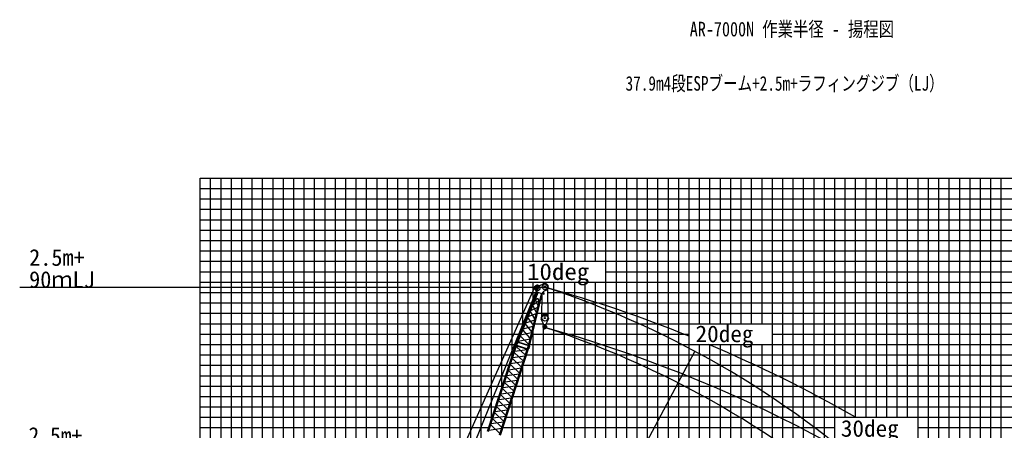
# Model space of a CAD drawing. Extents: x -441179 to 62702, y -334860 to 51651.
# Tile 14 of 68: x -341808 to -247170, y -198481 to -158991. Entities that reach past the tile are written whole.
import ezdxf

# ---------------------------------------------------------------- set-up
doc = ezdxf.new("R2010")
doc.units = 0
doc.layers.get('0').update_dxf_attribs({"linetype": 'CONTINUOUS'})

msp = doc.modelspace()

# ---------------------------------------------------------------- linework, layer by layer
at = {"color": 14, "linetype": 'Continuous'}
for p, q in [((-324458.888848, -267372.289579), (-324458.888848, -174224.997208)), ((-324458.888848, -174224.997208), (-209458.888848, -174224.997208)), ((-314458.888848, -252137.049334), (-314458.888848, -174224.997208)), ((-304458.888848, -221564.056471), (-304458.888848, -174224.997208)), ((-294458.888848, -191251.017332), (-294458.888848, -174224.997208)), ((-284458.888848, -314224.997208), (-284458.888848, -174224.997208)), ((-274458.888848, -188224.997208), (-274458.888848, -174224.997208)), ((-264458.888848, -314224.997208), (-264458.888848, -174224.997208)), ((-254458.888848, -314224.997208), (-254458.888848, -174224.997208)), ((-324458.888848, -184224.997208), (-209458.888848, -184224.997208)), ((-274458.888848, -314224.997208), (-274458.888848, -190224.997208)), ((-324458.888848, -194224.997208), (-295425.190636, -194224.997208)), ((-294056.612296, -194224.997208), (-209458.888848, -194224.997208)), ((-294458.888848, -282224.997208), (-294458.888848, -195463.08078))]:
    msp.add_line(p, q, dxfattribs=at)
at = {"color": 252, "linetype": 'Continuous'}
for p, q in [((-323458.888848, -267932.574039), (-323458.888848, -174224.997208)), ((-322458.888848, -268492.858499), (-322458.888848, -174224.997208)), ((-321458.888848, -269053.142959), (-321458.888848, -174224.997208)), ((-320458.888848, -269613.427419), (-320458.888848, -174224.997208)), ((-319458.888848, -268720.803288), (-319458.888848, -174224.997208)), ((-318458.888848, -264404.588746), (-318458.888848, -174224.997208)), ((-317458.888848, -261370.095358), (-317458.888848, -174224.997208)), ((-316458.888848, -258292.408071), (-316458.888848, -174224.997208)), ((-315458.888848, -255214.720784), (-315458.888848, -174224.997208)), ((-313458.888848, -249059.454566), (-313458.888848, -174224.997208)), ((-312458.888848, -245981.761952), (-312458.888848, -174224.997208)), ((-311458.888848, -242904.069337), (-311458.888848, -174224.997208)), ((-310458.888848, -239826.333318), (-310458.888848, -174224.997208)), ((-309458.888848, -236748.640704), (-309458.888848, -174224.997208)), ((-308458.888848, -233670.948089), (-308458.888848, -174224.997208)), ((-307458.888848, -230593.146839), (-307458.888848, -174224.997208)), ((-306458.888848, -227515.454224), (-306458.888848, -174224.997208)), ((-305458.888848, -224437.76161), (-305458.888848, -174224.997208)), ((-303458.888848, -218710.332214), (-303458.888848, -174224.997208)), ((-302458.888848, -215795.150872), (-302458.888848, -174224.997208)), ((-301458.888848, -212794.770156), (-301458.888848, -174224.997208)), ((-300458.888848, -209717.077541), (-300458.888848, -174224.997208)), ((-299458.888848, -206639.384927), (-299458.888848, -174224.997208)), ((-298458.888848, -203561.816916), (-298458.888848, -174224.997208)), ((-297458.888848, -200484.124301), (-297458.888848, -174224.997208)), ((-296458.888848, -197406.431686), (-296458.888848, -174224.997208)), ((-295458.888848, -194328.709947), (-295458.888848, -174224.997208)), ((-293458.888848, -188561.102848), (-293458.888848, -174224.997208)), ((-292458.888848, -182224.997208), (-292458.888848, -174224.997208)), ((-291458.888848, -182224.997208), (-291458.888848, -174224.997208)), ((-290458.888848, -182224.997208), (-290458.888848, -174224.997208)), ((-289458.888848, -182224.997208), (-289458.888848, -174224.997208)), ((-288458.888848, -182224.997208), (-288458.888848, -174224.997208)), ((-287458.888848, -182224.997208), (-287458.888848, -174224.997208)), ((-286458.888848, -182224.997208), (-286458.888848, -174224.997208)), ((-285458.888848, -314224.997208), (-285458.888848, -174224.997208)), ((-283458.888848, -314224.997208), (-283458.888848, -174224.997208)), ((-282458.888848, -314224.997208), (-282458.888848, -174224.997208)), ((-281458.888848, -314224.997208), (-281458.888848, -174224.997208)), ((-280458.888848, -314224.997208), (-280458.888848, -174224.997208)), ((-279458.888848, -314224.997208), (-279458.888848, -174224.997208)), ((-278458.888848, -314224.997208), (-278458.888848, -174224.997208)), ((-277458.888848, -314224.997208), (-277458.888848, -174224.997208)), ((-276458.888848, -188224.997208), (-276458.888848, -174224.997208)), ((-275458.888848, -188224.997208), (-275458.888848, -174224.997208)), ((-273458.888848, -188224.997208), (-273458.888848, -174224.997208)), ((-272458.888848, -188224.997208), (-272458.888848, -174224.997208)), ((-271458.888848, -188224.997208), (-271458.888848, -174224.997208)), ((-270458.888848, -188224.997208), (-270458.888848, -174224.997208)), ((-269458.888848, -314224.997208), (-269458.888848, -174224.997208)), ((-268458.888848, -314224.997208), (-268458.888848, -174224.997208)), ((-267458.888848, -314224.997208), (-267458.888848, -174224.997208)), ((-266458.888848, -314224.997208), (-266458.888848, -174224.997208)), ((-265458.888848, -314224.997208), (-265458.888848, -174224.997208)), ((-263458.888848, -314224.997208), (-263458.888848, -174224.997208)), ((-262458.888848, -197224.997208), (-262458.888848, -174224.997208)), ((-261458.888848, -197224.997208), (-261458.888848, -174224.997208)), ((-260458.888848, -197224.997208), (-260458.888848, -174224.997208)), ((-259458.888848, -197224.997208), (-259458.888848, -174224.997208)), ((-258458.888848, -197224.997208), (-258458.888848, -174224.997208)), ((-257458.888848, -197224.997208), (-257458.888848, -174224.997208)), ((-256458.888848, -197224.997208), (-256458.888848, -174224.997208)), ((-255458.888848, -314224.997208), (-255458.888848, -174224.997208)), ((-253458.888848, -314224.997208), (-253458.888848, -174224.997208)), ((-252458.888848, -314224.997208), (-252458.888848, -174224.997208)), ((-251458.888848, -314224.997208), (-251458.888848, -174224.997208)), ((-250458.888848, -314224.997208), (-250458.888848, -174224.997208)), ((-249458.888848, -314224.997208), (-249458.888848, -174224.997208)), ((-248458.888848, -314224.997208), (-248458.888848, -174224.997208)), ((-247458.888848, -314224.997208), (-247458.888848, -174224.997208)), ((-324458.888848, -175224.997208), (-209458.888848, -175224.997208)), ((-324458.888848, -176224.997208), (-209458.888848, -176224.997208)), ((-324458.888848, -177224.997208), (-209458.888848, -177224.997208)), ((-324458.888848, -178224.997208), (-209458.888848, -178224.997208)), ((-324458.888848, -179224.997208), (-209458.888848, -179224.997208)), ((-324458.888848, -180224.997208), (-209458.888848, -180224.997208)), ((-324458.888848, -181224.997208), (-209458.888848, -181224.997208)), ((-324458.888848, -182224.997208), (-209458.888848, -182224.997208)), ((-324458.888848, -183224.997208), (-293458.888848, -183224.997208)), ((-285458.888848, -183224.997208), (-209458.888848, -183224.997208)), ((-292458.888848, -186138.426151), (-292458.888848, -184224.997208)), ((-291458.888848, -184390.978839), (-291458.888848, -184224.997208)), ((-290458.888848, -314224.997208), (-290458.888848, -184224.997208)), ((-289458.888848, -314224.997208), (-289458.888848, -184224.997208)), ((-288458.888848, -314224.997208), (-288458.888848, -184224.997208)), ((-287458.888848, -314224.997208), (-287458.888848, -184224.997208)), ((-286458.888848, -314224.997208), (-286458.888848, -184224.997208)), ((-324458.888848, -185224.997208), (-292081.855897, -185224.997208)), ((-291075.848837, -185224.997208), (-209458.888848, -185224.997208)), ((-324458.888848, -186224.997208), (-292494.622488, -186224.997208)), ((-291805.814726, -186224.997208), (-209458.888848, -186224.997208)), ((-324458.888848, -187224.997208), (-292907.389078, -187224.997208)), ((-292047.199087, -187224.997208), (-209458.888848, -187224.997208)), ((-324458.888848, -188224.997208), (-293320.155669, -188224.997208)), ((-292288.583448, -188224.997208), (-291465.886843, -188224.997208)), ((-291198.948083, -188224.997208), (-209458.888848, -188224.997208)), ((-324458.888848, -189224.997208), (-293732.922259, -189224.997208)), ((-292529.967809, -189224.997208), (-277458.888848, -189224.997208)), ((-292458.888848, -314224.997208), (-292458.888848, -188930.533387)), ((-291458.888848, -314224.997208), (-291458.888848, -188682.291061)), ((-269458.888848, -189224.997208), (-209458.888848, -189224.997208)), ((-324458.888848, -190224.997208), (-294145.68885, -190224.997208)), ((-292771.35217, -190224.997208), (-209458.888848, -190224.997208)), ((-276458.888848, -314224.997208), (-276458.888848, -190224.997208)), ((-275458.888848, -314224.997208), (-275458.888848, -190224.997208)), ((-273458.888848, -314224.997208), (-273458.888848, -190224.997208)), ((-272458.888848, -314224.997208), (-272458.888848, -190224.997208)), ((-271458.888848, -314224.997208), (-271458.888848, -190224.997208)), ((-270458.888848, -314224.997208), (-270458.888848, -190224.997208)), ((-324458.888848, -191224.997208), (-294450.434422, -191224.997208)), ((-293081.856082, -191224.997208), (-209458.888848, -191224.997208)), ((-324458.888848, -192224.997208), (-294775.35316, -192224.997208)), ((-293458.888848, -314224.997208), (-293458.888848, -192385.388166)), ((-293406.77482, -192224.997208), (-209458.888848, -192224.997208)), ((-324458.888848, -193224.997208), (-295100.271898, -193224.997208)), ((-293731.693558, -193224.997208), (-209458.888848, -193224.997208)), ((-324458.888848, -195224.997208), (-295750.109374, -195224.997208)), ((-294381.531034, -195224.997208), (-209458.888848, -195224.997208)), ((-324458.888848, -196224.997208), (-296075.028111, -196224.997208)), ((-294706.449772, -196224.997208), (-209458.888848, -196224.997208)), ((-324458.888848, -197224.997208), (-296399.937386, -197224.997208)), ((-295031.359046, -197224.997208), (-209458.888848, -197224.997208)), ((-324458.888848, -198224.997208), (-296724.856124, -198224.997208)), ((-295356.277784, -198224.997208), (-263458.888848, -198224.997208)), ((-255458.888848, -198224.997208), (-209458.888848, -198224.997208))]:
    msp.add_line(p, q, dxfattribs=at)
at = {"color": 11, "linetype": 'Continuous'}
for p, q in [((-292091.778113, -184680.184977), (-291465.744117, -184403.636925)), ((-291554.736881, -184442.94781), (-291470.127422, -184395.775308)), ((-291470.127422, -184395.775308), (-291465.744768, -184403.636117)), ((-291465.744117, -184403.636925), (-291469.380803, -184395.404399)), ((-292075.476793, -185209.5427), (-294050.12727, -189993.482396)), ((-292812.532898, -190395.599511), (-291598.138696, -185364.643088)), ((-292163.192862, -184785.161285), (-292332.941143, -184730.006888)), ((-292143.108022, -184723.34632), (-292312.856303, -184668.191923)), ((-292009.876498, -185262.398507), (-292303.630612, -185974.069753)), ((-292081.30189, -185198.18464), (-292160.797828, -184814.282197)), ((-292081.297665, -185198.182759), (-292084.081224, -185206.749699)), ((-291589.534107, -185367.437324), (-292084.081224, -185206.749699)), ((-291586.750547, -185358.870384), (-292081.297665, -185198.182759)), ((-292058.514091, -184871.677064), (-292073.829081, -185091.139395)), ((-292073.829081, -185091.139395), (-292054.876154, -185092.462009)), ((-292058.514091, -184871.677064), (-292039.561164, -184872.999678)), ((-292039.561164, -184872.999678), (-292054.876154, -185092.462009)), ((-291969.785473, -185243.881398), (-292009.880875, -185262.395699)), ((-291978.558084, -185241.032248), (-291982.07989, -185249.564446)), ((-291682.275555, -185368.846128), (-291862.93205, -186117.26491)), ((-291703.831793, -185330.297991), (-291682.275582, -185368.845102)), ((-291697.218129, -185342.121261), (-291695.052244, -185333.148499)), ((-291586.750547, -185358.870384), (-291589.534107, -185367.437324)), ((-291586.689005, -185358.751008), (-291505.923745, -185194.146155)), ((-291473.621447, -185374.603021), (-291577.850379, -185340.737088)), ((-291499.965694, -185182.918789), (-291411.522417, -185276.272686)), ((-291199.054993, -185007.352834), (-291407.188906, -185099.29517)), ((-291198.140419, -185016.30674), (-291225.688197, -185019.118607)), ((-291195.417715, -185015.5867), (-291199.054993, -185007.352834)), ((-291199.054321, -185007.353263), (-291198.140419, -185016.30674)), ((-292280.323077, -185972.111266), (-293953.209027, -190024.973073)), ((-292909.447649, -190364.109906), (-291880.635458, -186101.977154)), ((-292445.005298, -186371.083076), (-291899.884453, -186041.735251)), ((-292303.632749, -185974.069036), (-292289.325105, -185978.717857)), ((-292289.328485, -185978.713459), (-292102.288346, -185841.411788)), ((-291981.915468, -186521.557169), (-292229.347936, -185934.683243)), ((-291877.239698, -186112.611473), (-291947.85439, -185891.59417)), ((-291862.930882, -186117.26133), (-291877.238526, -186112.612509)), ((-292931.286069, -187549.184165), (-292155.310738, -187239.893416)), ((-292280.974591, -187760.49027), (-292726.957287, -187054.161476)), ((-292688.568626, -186961.158103), (-292007.665255, -186628.232761)), ((-292131.704511, -187142.09836), (-292486.879693, -186472.531325)), ((-292578.707112, -188993.927938), (-293207.93777, -188219.421999)), ((-293173.503297, -188135.998189), (-292303.150512, -187852.359859)), ((-292429.936164, -188377.603766), (-292967.349788, -187636.555146)), ((-293657.114814, -189307.632513), (-292599.157529, -189078.64907)), ((-292727.352073, -189609.729774), (-293448.665804, -188802.627838)), ((-293415.411141, -188722.062531), (-292451.11083, -188465.325082)), ((-294070.153404, -190024.826481), (-294108.913467, -190098.97384)), ((-294074.904267, -190023.281072), (-294065.015124, -189992.84533)), ((-293951.269461, -190063.452337), (-294074.904267, -190023.281072)), ((-293941.381874, -190033.021384), (-294065.01668, -189992.850119)), ((-293953.210082, -190024.972379), (-294050.127766, -189993.482007)), ((-294042.207998, -189996.055661), (-294043.738769, -189999.764224)), ((-293956.022561, -190061.906825), (-293968.247594, -190144.675927)), ((-293961.124914, -190022.401205), (-293962.655598, -190026.109556)), ((-293951.269461, -190063.452337), (-293941.380318, -190033.016595)), ((-293943.375764, -190001.282602), (-292903.480339, -190339.164111)), ((-293924.707575, -189956.24736), (-292892.112252, -190291.756929)), ((-293904.302901, -189906.489811), (-292747.303947, -189692.385531)), ((-292879.371079, -190239.508869), (-293689.556868, -189386.229527)), ((-292928.885692, -190395.645641), (-292967.645754, -190469.792999)), ((-292933.636562, -190394.100334), (-292923.747419, -190363.664592)), ((-292810.001756, -190434.271599), (-292933.636562, -190394.100334)), ((-292800.11417, -190403.840646), (-292923.748975, -190363.669381)), ((-292812.534466, -190395.59926), (-292909.448667, -190364.11002)), ((-292902.47321, -190370.581884), (-292901.531851, -190366.68205)), ((-292814.754912, -190432.72619), (-292826.979945, -190515.495292)), ((-292821.390108, -190396.927424), (-292820.448695, -190393.027367)), ((-292810.001756, -190434.271599), (-292800.112614, -190403.835857))]:
    msp.add_line(p, q, dxfattribs=at)
at = {"color": 7, "linetype": 'Continuous'}
msp.add_line((-341808.402456, -184705.495416), (-291332.397281, -184705.495416), dxfattribs=at)
at = {"color": 151, "linetype": 'Continuous'}
for p, q in [((-328325.211224, -265340.378511), (-292315.770281, -184786.912306)), ((-292043.287289, -184789.952454), (-307305.917834, -222374.794521)), ((-276911.94002, -190883.416453), (-319118.811456, -270262.996581))]:
    msp.add_line(p, q, dxfattribs=at)
at = {"color": 106, "linetype": 'Continuous'}
for p, q in [((-291617.910536, -187519.955221), (-291591.360032, -185413.49296)), ((-291079.549182, -184931.419525), (-291046.536688, -187550.562652)), ((-291540.311362, -187373.79206), (-291679.86482, -187690.113283)), ((-291151.970949, -187355.905616), (-291512.862214, -187355.905616)), ((-291452.416353, -187410.905616), (-291452.416353, -187355.905616)), ((-291212.416658, -187355.905616), (-291212.416658, -187410.905616)), ((-290984.969951, -187690.113526), (-291124.523409, -187373.792303)), ((-291682.416261, -187702.228858), (-291682.416261, -187769.050147)), ((-291579.724092, -187433.399354), (-291680.63413, -187662.12881)), ((-291680.63413, -187662.12881), (-291669.655563, -187666.972295)), ((-291420.598646, -188318.927924), (-291679.437845, -187782.078308)), ((-291579.724092, -187433.399354), (-291568.745525, -187438.242838)), ((-291292.416658, -187490.908057), (-291372.4162, -187490.908057)), ((-291244.234993, -188318.925331), (-290985.396819, -187782.077403)), ((-290982.416505, -187702.228858), (-290982.416505, -187769.050147)), ((-291271.257295, -188335.900733), (-291393.576021, -188335.900733)), ((-291343.495777, -188431.480512), (-291381.91467, -188469.899405))]:
    msp.add_line(p, q, dxfattribs=at)
at = {"color": 13, "linetype": 'Continuous'}
for p, q in [((-294133.618369, -190203.973179), (-294143.509299, -190234.414421)), ((-294009.98217, -190244.144897), (-294133.618369, -190203.973179)), ((-294128.863168, -190205.564878), (-294116.638003, -190122.794885)), ((-294014.748265, -190242.623493), (-293975.989587, -190168.478785)), ((-296831.41497, -198552.923456), (-294131.238827, -190242.611282)), ((-296734.788454, -198584.319221), (-294034.61231, -190274.007047)), ((-295690.150748, -198923.741586), (-292989.974605, -190613.429412)), ((-295593.523535, -198955.137578), (-292893.347392, -190644.825404)), ((-294265.909643, -190985.869375), (-293385.365037, -191830.319535)), ((-293032.78048, -190745.163063), (-294241.507949, -190910.768124)), ((-294019.8731, -190274.586139), (-294143.509299, -190234.414421)), ((-294034.61231, -190274.007047), (-294131.238827, -190242.611282)), ((-294123.34501, -190245.176131), (-294122.107739, -190241.368189)), ((-293196.866844, -191250.17983), (-294077.410922, -190405.730177)), ((-294059.214097, -190349.723785), (-293014.576392, -190689.14615)), ((-294044.194224, -190303.497233), (-292999.556518, -190642.919597)), ((-294042.504966, -190271.442576), (-294041.267694, -190267.634634)), ((-294009.98217, -190244.144897), (-294019.8731, -190274.586139)), ((-292992.352057, -190574.791989), (-293002.242987, -190605.233231)), ((-292878.605395, -190645.405401), (-293002.242987, -190605.233231)), ((-292868.714465, -190614.964159), (-292992.352057, -190574.791989)), ((-292893.347392, -190644.825404), (-292989.974605, -190613.429412)), ((-292987.59764, -190576.386906), (-292975.372475, -190493.616913)), ((-292982.081253, -190615.99411), (-292980.843981, -190612.186169)), ((-292901.241208, -190642.260555), (-292900.003937, -190638.452614)), ((-292868.714465, -190614.964159), (-292878.605395, -190645.405401)), ((-292873.488229, -190613.457338), (-292834.727742, -190539.309168)), ((-293409.772319, -191905.437794), (-294618.503175, -192071.043319)), ((-293573.865995, -192410.467413), (-294454.410601, -191566.017253)), ((-294430.007428, -191490.911891), (-293221.276814, -191325.306399)), ((-293950.86644, -193570.759166), (-294831.411222, -192726.308838)), ((-294807.002653, -192651.187086), (-293598.272039, -192485.581594)), ((-294642.908794, -192146.156958), (-293762.364188, -192990.607117)), ((-294327.865591, -194731.046749), (-295208.410373, -193886.59642)), ((-295184.001851, -193811.474654), (-293975.270995, -193645.869128)), ((-295019.909416, -193306.448542), (-294139.364633, -194150.898871)), ((-293786.771517, -193065.725361), (-294995.502373, -193231.330887)), ((-295561.001367, -194971.763497), (-294352.270753, -194806.158005)), ((-295396.908243, -194466.735082), (-294516.363461, -195311.185411)), ((-294163.77212, -194226.017064), (-295372.502734, -194391.622556)), ((-295773.907879, -195627.024229), (-294893.363097, -196471.474558)), ((-294540.770616, -195386.302564), (-295749.501229, -195551.908056)), ((-294704.86458, -195891.33381), (-295585.409363, -195046.883482)), ((-296150.907192, -196787.312333), (-295270.362542, -197631.762535)), ((-294917.770341, -196546.591682), (-296126.500954, -196712.197174)), ((-295081.864055, -197051.622436), (-295962.408837, -196207.172107)), ((-295938.001092, -196132.052615), (-294729.270478, -195966.447123)), ((-295294.769823, -197706.880767), (-296503.500588, -197872.486279)), ((-295458.863051, -198211.909152), (-296339.407657, -197367.458992)), ((-296315.000756, -197292.341725), (-295106.270203, -197126.736241)), ((-296691.999773, -198452.629267), (-295483.269401, -198287.023808)), ((-296527.906343, -197947.599916), (-295647.361737, -198792.050076))]:
    msp.add_line(p, q, dxfattribs=at)
at = {"color": 21, "linetype": 'Continuous'}
for centre in [(-292043.287289, -184789.952454), (-291332.397281, -184705.495416)]:
    msp.add_circle(centre, 249.999955, dxfattribs=at)
at = {"color": 11, "linetype": 'Continuous'}
for centre, radius in [((-292322.899327, -184699.101263), 15.999981), ((-292043.287289, -184789.952454), 82.585343), ((-292043.287289, -184789.952454), 59.999974), ((-291332.341555, -184705.513522), 82.599991), ((-291332.397281, -184705.495416), 59.999943)]:
    msp.add_circle(centre, radius, dxfattribs=at)
at = {"color": 106, "linetype": 'Continuous'}
for centre, radius in [((-291452.416353, -187347.907569), 7.999997), ((-291212.416658, -187347.907569), 7.999997), ((-291332.416505, -187680.903174), 287.499756), ((-291332.416505, -187680.903174), 59.999969), ((-291332.416658, -187410.905616), 22.999939)]:
    msp.add_circle(centre, radius, dxfattribs=at)
at = {"color": 11, "linetype": 'Continuous'}
for centre, radius, start, end in [((-292043.287289, -184789.952454), 272.499951, 49.961196, 255.571017), ((-291332.397281, -184705.495416), 338.999695, 293.833282, 113.8333), ((-291332.397281, -184705.495416), 329.999697, 293.833282, 113.8333), ((-292322.899327, -184699.101263), 32.497553, 72.000086, 252.00005), ((-292043.287289, -184789.952454), 119.999963, 114.125141, 191.699096), ((-291326.371178, -185282.241542), 199.999964, 113.8333, 153.864602), ((-291455.08048, -185317.539624), 60.002293, 252.00005, 43.452719), ((-292043.109721, -185922.027823), 99.999906, 17.718605, 126.281511), ((-294042.44325, -190133.717033), 74.999956, 152.402067, 351.598087), ((-292901.174293, -190504.531649), 74.999956, 152.402067, 351.598087)]:
    msp.add_arc(centre, radius, start, end, dxfattribs=at)
at = {"color": 190, "linetype": 'Continuous'}
msp.add_arc((-319429.148937, -270207.746293), 90000.346436, 21.809046, 71.809046, dxfattribs=at)
at = {"color": 151, "linetype": 'Continuous'}
for centre, start, end in [((-326358.888848, -310030.868816), 67.927238, 74.385149), ((-326358.888847, -313914.770131), 50.004054, 74.385149), ((-326358.888848, -310030.868816), 60.098503, 67.025241)]:
    msp.add_arc(centre, 130128.03053, start, end, dxfattribs=at)
at = {"color": 106, "linetype": 'Continuous'}
for centre, radius, start, end in [((-291512.862214, -187385.905616), 29.999954, 90.000091, 156.194077), ((-291151.970949, -187385.905616), 29.999954, 23.805975, 89.999982), ((-291652.416261, -187702.228858), 29.999954, 156.194023, 179.999964), ((-291652.416261, -187769.050147), 29.999954, 180.000091, 205.740888), ((-291372.4162, -187410.905616), 79.999924, 179.999964, 269.999946), ((-291393.576021, -188305.900733), 29.999954, 205.740833, 269.999909), ((-291292.416658, -187410.905616), 79.999924, 270.000018, 0.000036), ((-291271.257295, -188305.900733), 29.999954, 269.999854, 334.259114), ((-291012.416505, -187769.050147), 29.999954, 334.259114, 359.999909), ((-291012.416505, -187702.228858), 29.999954, 359.999981, 23.805975), ((-291351.416444, -188524.396827), 190.999756, 112.31951, 269.999891), ((-291450.916414, -188282.028663), 70.999893, 292.319492, 312.480369), ((-291332.416505, -188519.396827), 69.999908, 135, 341.074785), ((-291351.416444, -188539.396338), 175.999756, 270.000073, 356.348437), ((-291484.916353, -188290.063331), 199.999695, 314.999944, 342.507032), ((-291273.183107, -188356.794288), 21.999939, 120.000031, 162.50703), ((-290982.417726, -188639.39878), 299.999023, 138.000202, 161.074876), ((-291184.553956, -188457.397315), 27.999939, 339.975398, 138.000202), ((-290876.383302, -188569.711768), 299.999023, 159.97527, 176.348436)]:
    msp.add_arc(centre, radius, start, end, dxfattribs=at)
at = {"color": 220, "linetype": 'Continuous'}
msp.add_arc((-319429.148937, -274091.647608), 90000.346436, 21.809046, 71.809046, dxfattribs=at)
at = {"color": 13, "linetype": 'Continuous'}
for centre in [(-294042.44325, -190133.717033), (-292901.179029, -190504.535164)]:
    msp.add_arc(centre, 74.999987, 332.401994, 171.598177, dxfattribs=at)
at = {"color": 20, "linetype": 'Continuous'}
msp.add_point((-291332.397281, -184705.495416), dxfattribs=at)

# ---------------------------------------------------------------- texts
at = {"color": 7, "linetype": 'Continuous', "char_height": 1400}
for s, insert, attachment_point in [('\\W0.812509;\\A1;AR-7000N 作業半径 - 揚程図', (-277405.048557, -159197.198233), 1), ('\\W0.767284;\\A1;37.9m4段ESPブーム+2.5m+ラフィングジブ（LJ）', (-283573.137852, -165207.494575), 4)]:
    msp.add_mtext(s, dxfattribs=dict(at, insert=insert, attachment_point=attachment_point))
at = {"color": 7, "linetype": 'Continuous', "char_height": 1600, "attachment_point": 1, "line_spacing_factor": 0.794286}
for s, insert in [('\\W0.981578;\\A1;2.5m+\\P90ｍLJ', (-340900.765469, -181058.473336)), ('\\W1.097913;\\A1;10deg', (-293043.487475, -182422.990499)), ('\\W1.022195;\\A1;20deg', (-276845.26043, -188402.690878)), ('\\W1.022195;\\A1;30deg', (-262878.245031, -197498.629846)), ('\\W0.950117;\\A1;2.5m+\\P72ｍLJ', (-340965.661876, -198177.443218))]:
    msp.add_mtext(s, dxfattribs=dict(at, insert=insert))

doc.saveas('drawing.dxf')
